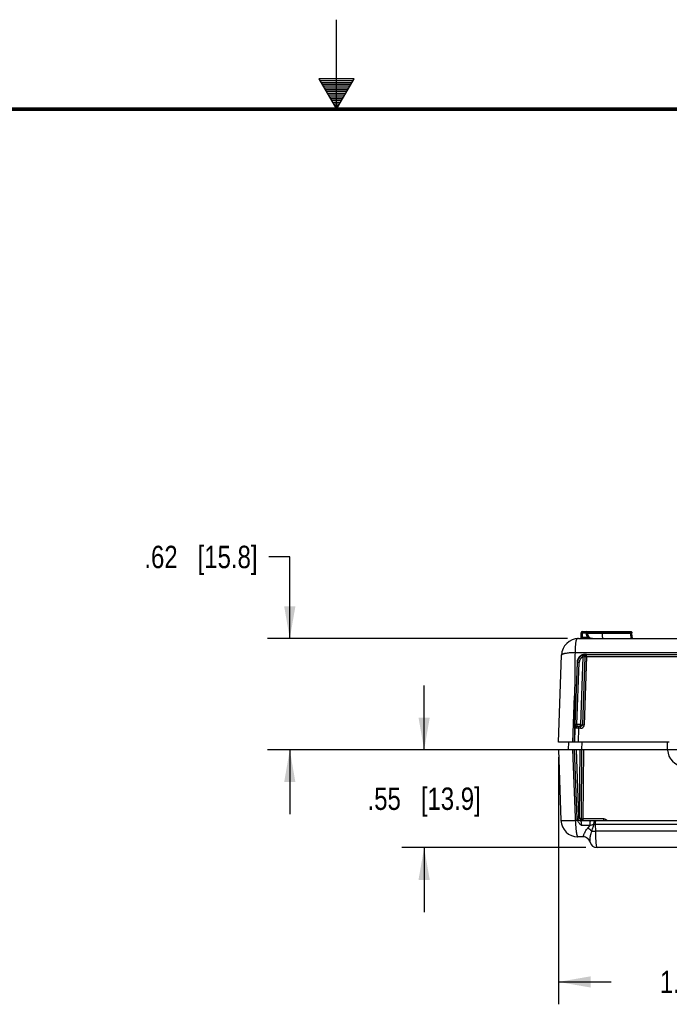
# Model space of a CAD drawing. Header units: inches. Extents: x 0 to 34, y 0 to 22.
# Tile 28 of 62: x 15.2 to 18.9, y 16.5 to 22. Entities that reach past the tile are written whole.
import ezdxf

# ---------------------------------------------------------------- set-up
doc = ezdxf.new("R2010")
doc.units = ezdxf.units.IN
doc.header["$LTSCALE"] = 1.87
doc.header["$MEASUREMENT"] = 0
doc.linetypes.add('CENTER', pattern=[0.6, 0.375, -0.075, 0.075, -0.075])
doc.layers.get('0').update_dxf_attribs({"linetype": 'CONTINUOUS'})
doc.layers.add('DEFAULT_1', color=7, linetype='CENTER')
doc.layers.add('DIMENSIONS', color=7, linetype='CONTINUOUS')
doc.styles.get("Standard").update_dxf_attribs({"font": 'txt', "width": 0.8})
doc.dimstyles.new('DIMSTYLE_1', dxfattribs={"dimtxt": 0.125, "dimasz": 0.18, "dimexe": 0.125, "dimexo": 0.0625, "dimgap": 0.0625, "dimtad": 0, "dimtih": 1, "dimtoh": 1, "dimzin": 4, "dimdsep": 46, "dimtxsty": 'STANDARD', "dimblk": '_FILLED', "dimblk1": '_FILLED', "dimblk2": '_FILLED', "dimcen": 0.09, "dimadec": 0, "dimazin": 0, "dimtp": 0.001, "dimtm": 0.001, "dimtfac": 1, "dimtofl": 0, "dimtmove": 0, "dimatfit": 3, "dimldrblk": '_FILLED', "dimfxl": 1, "dimtolj": 1, "dimtzin": 4, "dimarcsym": 0})

# ---------------------------------------------------------------- blocks, each defined once
blk = doc.blocks.new('_FILLED')
at = {"color": 0, "linetype": 'BYBLOCK'}
blk.add_solid([(0, 0), (-1, 0.174), (-1, -0.174)], dxfattribs=at)
blk = doc.blocks.new('*D21')
at = {"layer": 'DIMENSIONS', "color": 2, "linetype": 'CONTINUOUS'}
for p, q in [((17.4894, 17.923), (17.4894, 18.283)), ((18.7022, 17.923), (17.3644, 17.923)), ((18.392, 17.3771), (17.3644, 17.3771)), ((17.4894, 17.3771), (17.4894, 17.0171))]:
    blk.add_line(p, q, dxfattribs=at)
at = {"layer": 'DIMENSIONS', "color": 2, "linetype": 'CONTINUOUS', "xscale": 0.18, "yscale": 0.18, "zscale": 0.18}
for p, rotation in [((17.4894, 17.923), 270), ((17.4894, 17.3771), 90)]:
    blk.add_blockref('_FILLED', p, dxfattribs=dict(at, rotation=rotation))
at = {"layer": 'DIMENSIONS', "color": 2, "linetype": 'CONTINUOUS', "insert": (17.4894, 17.7126), "char_height": 0.125, "width": 1.025, "attachment_point": 2, "line_spacing_factor": 0.9}
blk.add_mtext('.55{\\Ftxt.shx;\\W1.000000;\\H0.125000; }[13.9]', dxfattribs=at)
blk = doc.blocks.new('*D22')
at = {"layer": 'DIMENSIONS', "color": 2, "linetype": 'CONTINUOUS'}
for p, q in [((16.7394, 19), (16.6219, 19)), ((16.7394, 18.5441), (16.7394, 19)), ((18.2889, 18.5441), (16.6144, 18.5441)), ((18.7022, 17.923), (16.6144, 17.923)), ((16.7394, 17.923), (16.7394, 17.563))]:
    blk.add_line(p, q, dxfattribs=at)
at = {"layer": 'DIMENSIONS', "color": 2, "linetype": 'CONTINUOUS', "xscale": 0.18, "yscale": 0.18, "zscale": 0.18}
for p, rotation in [((16.7394, 18.5441), 270), ((16.7394, 17.923), 90)]:
    blk.add_blockref('_FILLED', p, dxfattribs=dict(at, rotation=rotation))
at = {"layer": 'DIMENSIONS', "color": 2, "linetype": 'CONTINUOUS', "insert": (16.5594, 19.0625), "char_height": 0.125, "width": 1.025, "attachment_point": 3, "line_spacing_factor": 0.9}
blk.add_mtext('.62{\\Ftxt.shx;\\W1.000000;\\H0.125000; }[15.8]', dxfattribs=at)
blk = doc.blocks.new('*D23')
at = {"layer": 'DIMENSIONS', "color": 2, "linetype": 'CONTINUOUS'}
for p, q in [((18.2387, 17.8826), (18.2387, 16.5021)), ((20.0787, 17.7483), (20.0787, 16.5021)), ((18.2387, 16.6271), (18.5337, 16.6271)), ((20.0787, 16.6271), (19.7837, 16.6271))]:
    blk.add_line(p, q, dxfattribs=at)
at = {"layer": 'DIMENSIONS', "color": 2, "linetype": 'CONTINUOUS', "xscale": 0.18, "yscale": 0.18, "zscale": 0.18, "rotation": 180}
blk.add_blockref('_FILLED', (18.2387, 16.6271), dxfattribs=at)
at = {"layer": 'DIMENSIONS', "color": 2, "linetype": 'CONTINUOUS', "xscale": 0.18, "yscale": 0.18, "zscale": 0.18}
blk.add_blockref('_FILLED', (20.0787, 16.6271), dxfattribs=at)
at = {"layer": 'DIMENSIONS', "color": 2, "linetype": 'CONTINUOUS', "insert": (19.1587, 16.6896), "char_height": 0.125, "width": 1.125, "attachment_point": 2, "line_spacing_factor": 0.9}
blk.add_mtext('1.84{\\Ftxt.shx;\\W1.000000;\\H0.125000; }[46.7]', dxfattribs=at)

msp = doc.modelspace()

# ---------------------------------------------------------------- linework, layer by layer
at = {"color": 2, "linetype": 'CONTINUOUS'}
for p, q in [((17, 21.5), (17, 22)), ((16.902, 21.6697), (17, 21.5)), ((17.098, 21.6697), (16.902, 21.6697)), ((17, 21.5), (17.098, 21.6697)), ((16.9076, 21.66), (17.0924, 21.66)), ((16.9134, 21.65), (17.0866, 21.65)), ((16.9192, 21.64), (17.0808, 21.64)), ((16.925, 21.63), (17.0751, 21.63)), ((16.9307, 21.62), (17.0693, 21.62)), ((16.9365, 21.61), (17.0635, 21.61)), ((16.9423, 21.6), (17.0578, 21.6)), ((16.9481, 21.59), (17.052, 21.59)), ((16.9538, 21.58), (17.0462, 21.58)), ((16.9596, 21.57), (17.0404, 21.57)), ((16.9654, 21.56), (17.0347, 21.56)), ((16.9712, 21.55), (17.0289, 21.55)), ((16.9769, 21.54), (17.0231, 21.54)), ((16.9827, 21.53), (17.0173, 21.53)), ((16.9885, 21.52), (17.0116, 21.52)), ((16.9942, 21.51), (17.0058, 21.51))]:
    msp.add_line(p, q, dxfattribs=at)
at = {"color": 7, "linetype": 'CONTINUOUS'}
for p, q in [((18.3733, 18.5841), (18.3733, 18.5772)), ((18.3733, 18.5841), (18.6421, 18.5841)), ((18.3932, 18.5841), (18.3932, 18.5772)), ((18.3514, 18.5441), (21.8061, 18.5441)), ((18.3659, 18.551), (18.3663, 18.5772)), ((18.3729, 18.551), (18.3659, 18.551)), ((18.3664, 18.5772), (18.3663, 18.5772)), ((18.3733, 18.5772), (18.3664, 18.5772)), ((18.3729, 18.551), (18.3733, 18.5772)), ((18.3729, 18.551), (18.3729, 18.5442)), ((18.4014, 18.551), (18.3729, 18.551)), ((18.3733, 18.5772), (18.3932, 18.5772)), ((18.3932, 18.5736), (18.3932, 18.5772)), ((18.3932, 18.5736), (18.4001, 18.5736)), ((18.4002, 18.5772), (18.3944, 18.5772)), ((18.4001, 18.5736), (18.4002, 18.5736)), ((18.4002, 18.5736), (18.4002, 18.5772)), ((18.4002, 18.5736), (18.6432, 18.5736)), ((18.4014, 18.551), (18.4014, 18.5441)), ((18.4019, 18.5772), (18.6432, 18.5772)), ((18.4843, 18.5736), (18.4842, 18.5772)), ((18.6432, 18.5736), (18.6432, 18.5772)), ((18.6432, 18.5736), (18.6492, 18.5736)), ((18.6448, 18.5538), (18.6442, 18.5587)), ((18.6491, 18.5772), (18.6444, 18.5772)), ((18.6492, 18.5722), (18.6491, 18.5772)), ((18.6508, 18.5512), (18.6505, 18.5533)), ((18.651, 18.55), (18.6508, 18.5512)), ((18.2394, 17.9651), (18.2565, 18.4524)), ((18.3317, 18.4669), (19.8689, 18.4669)), ((18.3762, 18.4415), (18.3631, 18.0639)), ((18.3724, 18.4507), (18.3749, 18.4514)), ((18.3763, 18.4415), (18.3724, 18.4507)), ((18.3862, 18.4412), (18.3731, 18.0636)), ((18.3862, 18.4412), (18.3762, 18.4415)), ((18.3964, 18.4446), (18.3831, 18.0632)), ((18.3861, 18.4434), (18.3862, 18.4412)), ((18.3895, 18.4546), (18.3881, 18.456)), ((18.3881, 18.456), (19.8689, 18.456)), ((18.3901, 18.4544), (18.3895, 18.4546)), ((18.3964, 18.4446), (18.3964, 18.4546)), ((18.3964, 18.4546), (19.871, 18.4546)), ((18.3964, 18.4446), (19.8712, 18.4446)), ((18.3431, 18.4126), (18.3272, 17.9651)), ((18.3327, 18.0643), (18.3448, 18.4108)), ((18.3427, 18.0639), (18.3548, 18.4105)), ((18.3448, 18.4108), (18.3431, 18.4126)), ((18.3548, 18.4105), (18.3448, 18.4108)), ((18.3204, 17.9651), (18.3295, 18.224)), ((18.3295, 18.224), (18.3289, 18.0131)), ((18.3315, 18.0431), (18.3288, 17.9651)), ((18.3327, 18.0643), (18.3327, 18.0642)), ((18.3427, 18.0639), (18.3327, 18.0643)), ((18.3427, 18.0639), (18.3427, 18.0539)), ((18.3631, 18.0639), (18.3427, 18.0639)), ((18.3427, 18.0539), (18.3427, 18.0539)), ((18.3631, 18.0539), (18.3427, 18.0539)), ((18.3515, 18.0439), (18.3488, 17.9651)), ((18.3515, 18.0439), (18.3515, 18.0539)), ((18.3631, 18.0439), (18.3515, 18.0439)), ((18.3631, 18.0439), (18.3631, 18.0639)), ((18.3631, 18.0639), (18.3831, 18.0632)), ((18.858, 17.9651), (18.2394, 17.9651)), ((18.2394, 17.9251), (18.2533, 17.5288)), ((18.2394, 17.9251), (18.8487, 17.9251)), ((18.2951, 17.9651), (18.2937, 17.9251)), ((18.3337, 17.5461), (18.3204, 17.9251)), ((18.3429, 17.54), (18.3294, 17.9251)), ((18.3527, 17.5467), (18.3394, 17.9251)), ((18.3586, 17.9251), (18.3552, 17.5403)), ((18.3686, 17.9251), (18.3652, 17.5403)), ((18.3701, 17.9651), (18.3687, 17.9251)), ((18.3786, 17.9251), (18.3752, 17.537)), ((18.8488, 17.9215), (18.848, 17.9651)), ((18.3339, 17.5397), (18.3337, 17.5461)), ((18.3343, 17.5288), (18.3339, 17.5397)), ((18.3527, 17.5467), (18.3428, 17.5464)), ((18.3515, 17.537), (18.354, 17.5392)), ((18.3652, 17.5403), (18.3552, 17.5403)), ((18.3454, 17.5288), (18.3343, 17.5288)), ((18.3637, 17.5272), (18.3627, 17.5271)), ((21.7948, 17.5271), (18.3627, 17.5271)), ((18.4163, 17.5004), (18.3672, 17.5004)), ((18.3752, 17.537), (18.3752, 17.5271)), ((18.4905, 17.537), (18.3752, 17.537)), ((18.4026, 17.4859), (18.4163, 17.5004)), ((18.4372, 17.5063), (18.4163, 17.5004)), ((18.4471, 17.4688), (18.4458, 17.5064)), ((21.7117, 17.5064), (18.4458, 17.5064)), ((18.4481, 17.5268), (18.4486, 17.5271)), ((18.4905, 17.537), (18.4905, 17.5271)), ((18.377, 17.4371), (18.3482, 17.4371)), ((18.377, 17.4371), (18.3773, 17.4373)), ((18.4251, 17.4683), (18.4471, 17.4688)), ((21.7104, 17.4688), (18.4471, 17.4688)), ((21.703, 17.3771), (18.4545, 17.3771))]:
    msp.add_line(p, q, dxfattribs=at)
at = {"color": 7, "linetype": 'CONTINUOUS', "const_width": 0.02}
msp.add_lwpolyline([(33.5, 21.5), (0.5, 21.5)], dxfattribs=at)
at = {"color": 7, "linetype": 'CONTINUOUS'}
for points in [[(18.6496, 18.5633), (18.6495, 18.5662), (18.6493, 18.5692), (18.6492, 18.5722)], [(18.65, 18.558), (18.6498, 18.5606), (18.6496, 18.5633)], [(18.6505, 18.5533), (18.6503, 18.5555), (18.65, 18.558)]]:
    msp.add_lwpolyline(points, dxfattribs=at)
for centre, radius, start, end in [((18.3733, 18.5771), 0.007, 90, 179), ((18.3932, 18.5771), 0.007, 1, 90), ((18.3514, 18.4491), 0.095, 90, 178), ((18.3589, 18.5511), 0.007, 319.4444, 359), ((18.4, 18.1876), 0.3897, 90.8208, 90.9995), ((18.4302, 18.5742), 0.037, 181.0004, 213.8984), ((18.4303, 18.5742), 0.0371, 213.9002, 216.4043), ((18.4302, 18.5741), 0.03, 181, 252.2534), ((18.4302, 18.5742), 0.037, 216.4039, 218.9183), ((18.3082, 18.285), 0.2819, 70.4347, 70.6757), ((18.443, 18.5771), 0.0413, 0.1651, 1.8299), ((18.5973, 18.5771), 0.0459, 0.1486, 1.6476), ((18.6507, 18.1492), 0.4281, 90.8491, 91.0113), ((18.8462, 18.5784), 0.203, 181.3644, 182.2374), ((18.7214, 18.5657), 0.0775, 188.8848, 189.7198), ((18.6579, 18.5511), 0.007, 188.7043, 269.8842), ((18.3898, 18.4093), 0.045, 112.7856, 178.0008), ((18.3898, 18.4093), 0.035, 112.7938, 177.9952), ((18.3759, 18.4414), 0.0104, 10.8215, 29.3935), ((18.3962, 17.3873), 1.0673, 89.9925, 90.3621), ((18.4051, 18.1878), 0.257, 92.2162, 92.722), ((18.4064, 18.1564), 0.2884, 91.9989, 92.2335), ((18.3427, 18.0639), 0.01, 178.0398, 269.9602), ((18.3427, 18.0639), 0.01, 178.0398, 269.9593), ((18.3531, 16.0444), 2.0095, 90.0206, 90.2971), ((18.3631, 18.064), 0.0201, 270.0307, 283.5498), ((18.3631, 18.0639), 0.02, 283.5742, 288.068), ((18.3631, 18.0639), 0.02, 288.0643, 358), ((18.9387, 17.9231), 0.09, 181, 270), ((18.3627, 17.5471), 0.02, 201.3974, 270), ((18.3552, 17.5404), 0.01, 221.9043, 359.5), ((18.3627, 17.547), 0.01, 205.5087, 221.8649), ((18.579, 17.2914), 0.3347, 131.9602, 132.246), ((18.3482, 17.5321), 0.095, 182, 270), ((18.3665, 18.5191), 0.9821, 270.1412, 270.5067), ((18.4065, 20.0691), 2.563, 270.6868, 270.8785), ((18.4905, 17.5091), 0.0279, 79.4095, 89.9509), ((18.4902, 17.5076), 0.0294, 69.0525, 79.3978), ((18.4861, 17.5003), 0.0379, 49.7916, 54.2821), ((18.4838, 17.4977), 0.0413, 45.4293, 49.79), ((18.377, 17.3971), 0.04, 14.4775, 89.9998), ((18.4545, 17.4171), 0.04, 194.2679, 270.0002)]:
    msp.add_arc(centre, radius, start, end, dxfattribs=at)
msp.add_ellipse((18.3881, 18.411), major_axis=(0.0438, 0.0102), ratio=0.999333, start_param=1.342447, end_param=2.878043, dxfattribs=at)
for points, knots in [([(18.4831, 18.5841), (18.4832, 18.5841), (18.4834, 18.584), (18.4835, 18.5836), (18.4837, 18.5831), (18.4838, 18.5824), (18.484, 18.5816), (18.4841, 18.5802), (18.4842, 18.5792), (18.4842, 18.5784)], [0, 0, 0, 0, 0.037537, 0.09888, 0.189018, 0.307741, 0.452251, 0.618961, 1, 1, 1, 1]), ([(18.6421, 18.5841), (18.6432, 18.5841), (18.6448, 18.5837), (18.6467, 18.5825), (18.6474, 18.5817), (18.6477, 18.5813)], [0, 0, 0, 0, 0.497926, 0.749354, 1, 1, 1, 1]), ([(18.6421, 18.5841), (18.6422, 18.5841), (18.6423, 18.584), (18.6424, 18.5838), (18.6425, 18.5836), (18.6427, 18.5831), (18.6429, 18.5821), (18.6431, 18.5805), (18.6431, 18.5792), (18.6432, 18.5784)], [0, 0, 0, 0, 0.034902, 0.061434, 0.095174, 0.184936, 0.303854, 0.616518, 1, 1, 1, 1]), ([(18.3426, 18.5423), (18.3414, 18.5413), (18.3399, 18.5392), (18.3385, 18.5358), (18.3375, 18.5326), (18.3366, 18.529), (18.3355, 18.5233), (18.3344, 18.5152), (18.3336, 18.5065), (18.3331, 18.4989), (18.3327, 18.4928), (18.3324, 18.4865), (18.3321, 18.4801), (18.3318, 18.4735), (18.3316, 18.4691), (18.3316, 18.4669)], [0, 0, 0, 0, 0.061393, 0.098776, 0.141544, 0.189841, 0.243582, 0.366412, 0.507335, 0.583482, 0.662754, 0.744598, 0.82848, 0.913845, 1, 1, 1, 1]), ([(18.349, 18.5441), (18.3483, 18.544), (18.3472, 18.544), (18.3459, 18.5438), (18.3449, 18.5435), (18.3438, 18.5431), (18.343, 18.5426), (18.3426, 18.5423)], [0, 0, 0, 0, 0.333878, 0.470378, 0.588512, 0.801412, 1, 1, 1, 1]), ([(18.4302, 18.5441), (18.4279, 18.5441), (18.4232, 18.5444), (18.4138, 18.5464), (18.4071, 18.549), (18.4026, 18.5506)], [0, 0, 0, 0, 0.246791, 0.494627, 1, 1, 1, 1]), ([(18.4857, 18.5527), (18.4855, 18.5542), (18.4851, 18.5574), (18.4844, 18.5643), (18.4843, 18.5698), (18.4843, 18.5736)], [0, 0, 0, 0, 0.214822, 0.459223, 1, 1, 1, 1]), ([(18.4892, 18.5441), (18.489, 18.5441), (18.4886, 18.5442), (18.4882, 18.5447), (18.4877, 18.5454), (18.4873, 18.5464), (18.4868, 18.5476), (18.4863, 18.5497), (18.4859, 18.5515), (18.4857, 18.5527)], [0, 0, 0, 0, 0.051601, 0.117588, 0.204896, 0.31615, 0.45212, 0.612212, 1, 1, 1, 1]), ([(18.6442, 18.5587), (18.6441, 18.5597), (18.6437, 18.5636), (18.6435, 18.5675), (18.6433, 18.5705)], [0, 0, 0, 0, 0.235795, 1, 1, 1, 1]), ([(18.6483, 18.5441), (18.6479, 18.5441), (18.6474, 18.5446), (18.6469, 18.5454), (18.6465, 18.5464), (18.6461, 18.5476), (18.6456, 18.5497), (18.6452, 18.5514), (18.645, 18.5526)], [0, 0, 0, 0, 0.108849, 0.195536, 0.307286, 0.444411, 0.606366, 1, 1, 1, 1]), ([(18.6477, 18.5813), (18.6482, 18.5807), (18.6489, 18.5794), (18.6491, 18.578), (18.6491, 18.5772)], [0, 0, 0, 0, 0.499564, 1, 1, 1, 1]), ([(18.651, 18.55), (18.6511, 18.5494), (18.651, 18.548), (18.6504, 18.5463), (18.6497, 18.545), (18.6491, 18.5443), (18.6487, 18.5442)], [0, 0, 0, 0, 0.310141, 0.595953, 0.830221, 1, 1, 1, 1]), ([(18.2565, 18.4524), (18.2565, 18.4529), (18.2568, 18.4541), (18.258, 18.4555), (18.2598, 18.4568), (18.2622, 18.4581), (18.2652, 18.4593), (18.2688, 18.4605), (18.273, 18.4616), (18.2798, 18.463), (18.2894, 18.4645), (18.3022, 18.4658), (18.3165, 18.4666), (18.3265, 18.4667), (18.3317, 18.4668)], [0, 0, 0, 0, 0.020598, 0.042869, 0.070233, 0.104453, 0.1459, 0.194457, 0.24994, 0.312111, 0.455212, 0.620562, 0.803932, 1, 1, 1, 1]), ([(18.3317, 18.4669), (18.3314, 18.4466), (18.3308, 18.4062), (18.3302, 18.3454), (18.3297, 18.2847), (18.3295, 18.2442), (18.3295, 18.224)], [0, 0, 0, 0, 0.25, 0.5, 0.75, 1, 1, 1, 1]), ([(18.3724, 18.4507), (18.3724, 18.4508), (18.3724, 18.4508), (18.3725, 18.4508), (18.3726, 18.4509), (18.3728, 18.451), (18.373, 18.4511), (18.3734, 18.4513), (18.3739, 18.4515), (18.3747, 18.4519), (18.3756, 18.4522), (18.3767, 18.4525), (18.3782, 18.453), (18.3804, 18.4536), (18.3832, 18.4541), (18.3863, 18.4545), (18.3884, 18.4546), (18.3895, 18.4546)], [0, 0, 0, 0, 0.002527, 0.00786, 0.016017, 0.026936, 0.040511, 0.056621, 0.095945, 0.14381, 0.199127, 0.26092, 0.328334, 0.477171, 0.640974, 0.816223, 1, 1, 1, 1]), ([(18.3749, 18.4514), (18.3759, 18.4516), (18.3779, 18.4515), (18.3807, 18.4506), (18.3832, 18.4489), (18.3844, 18.4474), (18.3849, 18.4465)], [0, 0, 0, 0, 0.250905, 0.500873, 0.7501, 1, 1, 1, 1]), ([(18.3862, 18.4412), (18.3862, 18.4412), (18.3863, 18.4413), (18.3864, 18.4414), (18.3866, 18.4416), (18.3868, 18.4418), (18.387, 18.442), (18.3875, 18.4424), (18.3881, 18.4429), (18.3891, 18.4434), (18.3902, 18.4439), (18.3915, 18.4443), (18.3924, 18.4444), (18.3929, 18.4445)], [0, 0, 0, 0, 0.009889, 0.030161, 0.06032, 0.09944, 0.146524, 0.200583, 0.326358, 0.471669, 0.633449, 0.810002, 1, 1, 1, 1]), ([(18.3925, 18.4495), (18.3923, 18.4501), (18.3921, 18.4512), (18.3915, 18.4526), (18.3909, 18.4537), (18.3904, 18.4542), (18.3901, 18.4544)], [0, 0, 0, 0, 0.325523, 0.603811, 0.82812, 1, 1, 1, 1]), ([(18.3929, 18.4445), (18.3929, 18.4453), (18.3928, 18.447), (18.3926, 18.4487), (18.3925, 18.4495)], [0, 0, 0, 0, 0.512583, 1, 1, 1, 1]), ([(18.3327, 18.0642), (18.3327, 18.0642), (18.3327, 18.0642), (18.3327, 18.0641), (18.3326, 18.0639), (18.3326, 18.0637), (18.3326, 18.0634), (18.3325, 18.0629), (18.3325, 18.0622), (18.3324, 18.0612), (18.3323, 18.06), (18.3322, 18.0587), (18.3321, 18.0567), (18.332, 18.054), (18.3318, 18.0505), (18.3316, 18.0468), (18.3315, 18.0443), (18.3315, 18.0431)], [0, 0, 0, 0, 0.002588, 0.00791, 0.015945, 0.026622, 0.039859, 0.055575, 0.094095, 0.141442, 0.196742, 0.259102, 0.327631, 0.479751, 0.646483, 0.821585, 1, 1, 1, 1]), ([(18.3427, 18.0539), (18.3425, 18.0539), (18.342, 18.0537), (18.3413, 18.0533), (18.3405, 18.0527), (18.3393, 18.0518), (18.3378, 18.0505), (18.3354, 18.0486), (18.3332, 18.0466), (18.3318, 18.0445), (18.3315, 18.0435), (18.3315, 18.0431)], [0, 0, 0, 0, 0.040261, 0.091724, 0.153509, 0.22321, 0.375443, 0.528485, 0.803087, 0.91374, 1, 1, 1, 1]), ([(18.3515, 18.0439), (18.3502, 18.0439), (18.3477, 18.0438), (18.344, 18.0437), (18.3406, 18.0436), (18.338, 18.0435), (18.3362, 18.0435), (18.335, 18.0434), (18.334, 18.0433), (18.3332, 18.0433), (18.3325, 18.0432), (18.332, 18.0432), (18.3318, 18.0431), (18.3316, 18.0431), (18.3315, 18.0431), (18.3315, 18.0431), (18.3315, 18.0431)], [0, 0, 0, 0, 0.192643, 0.378048, 0.549212, 0.699794, 0.765571, 0.824167, 0.875033, 0.917692, 0.951752, 0.976906, 0.986077, 0.992959, 0.997563, 1, 1, 1, 1]), ([(18.3672, 18.0548), (18.3669, 18.0547), (18.3656, 18.0542), (18.3641, 18.0539), (18.3631, 18.0539)], [0, 0, 0, 0, 0.251689, 1, 1, 1, 1]), ([(18.3731, 18.0636), (18.373, 18.0627), (18.3727, 18.0608), (18.3715, 18.0583), (18.3696, 18.0562), (18.368, 18.0552), (18.3672, 18.0548)], [0, 0, 0, 0, 0.249204, 0.499767, 0.749777, 1, 1, 1, 1]), ([(18.3454, 17.5288), (18.3447, 17.5306), (18.3435, 17.5342), (18.343, 17.5381), (18.3429, 17.54)], [0, 0, 0, 0, 0.499988, 1, 1, 1, 1]), ([(18.3689, 17.537), (18.3686, 17.537), (18.368, 17.5371), (18.3673, 17.5375), (18.3667, 17.538), (18.3662, 17.5386), (18.3658, 17.5391), (18.3656, 17.5395), (18.3655, 17.5397), (18.3654, 17.54), (18.3653, 17.5401), (18.3652, 17.5403), (18.3652, 17.5403), (18.3652, 17.5403)], [0, 0, 0, 0, 0.170347, 0.330213, 0.483204, 0.628908, 0.763881, 0.825289, 0.880862, 0.928661, 0.966239, 0.990812, 1, 1, 1, 1]), ([(18.2533, 17.5288), (18.2533, 17.5287), (18.2534, 17.5286), (18.2537, 17.5285), (18.2542, 17.5284), (18.2552, 17.5283), (18.2569, 17.5281), (18.2595, 17.528), (18.2628, 17.5279), (18.2667, 17.5278), (18.2713, 17.5277), (18.2766, 17.5277), (18.2823, 17.5277), (18.291, 17.5278), (18.303, 17.528), (18.3182, 17.5283), (18.3288, 17.5286), (18.3343, 17.5288)], [0, 0, 0, 0, 0.001947, 0.005758, 0.011741, 0.01995, 0.043074, 0.075078, 0.115715, 0.164657, 0.221566, 0.285985, 0.357371, 0.435173, 0.607607, 0.798059, 1, 1, 1, 1]), ([(18.3343, 17.5288), (18.3343, 17.5228), (18.3346, 17.511), (18.3354, 17.4939), (18.3365, 17.4805), (18.3376, 17.4706), (18.3385, 17.464), (18.3395, 17.458), (18.3405, 17.4526), (18.3417, 17.448), (18.3429, 17.4442), (18.3441, 17.4412), (18.3452, 17.4392), (18.3462, 17.4381), (18.3468, 17.4375), (18.3475, 17.4372), (18.348, 17.4371), (18.3482, 17.4371)], [0, 0, 0, 0, 0.190832, 0.373895, 0.542072, 0.618763, 0.68964, 0.754111, 0.811604, 0.861672, 0.904036, 0.938524, 0.965236, 0.975899, 0.984994, 0.992853, 1, 1, 1, 1]), ([(18.3672, 17.5004), (18.3652, 17.5026), (18.361, 17.5068), (18.3548, 17.5134), (18.3493, 17.5206), (18.3465, 17.526), (18.3454, 17.5288)], [0, 0, 0, 0, 0.24864, 0.49864, 0.749233, 1, 1, 1, 1]), ([(18.3478, 17.5337), (18.3478, 17.5337), (18.3479, 17.5336), (18.348, 17.5336), (18.3481, 17.5337), (18.3482, 17.5339), (18.3484, 17.5342), (18.3488, 17.5347), (18.3493, 17.5352), (18.35, 17.5357), (18.3507, 17.5363), (18.3512, 17.5368), (18.3515, 17.537)], [0, 0, 0, 0, 0.027626, 0.046896, 0.068003, 0.0968, 0.179871, 0.293, 0.433445, 0.599886, 0.789749, 1, 1, 1, 1]), ([(18.3627, 17.5271), (18.3628, 17.5271), (18.3631, 17.5269), (18.3634, 17.5265), (18.3638, 17.5258), (18.3641, 17.5249), (18.3645, 17.5237), (18.3649, 17.5223), (18.3652, 17.5206), (18.3657, 17.5181), (18.3662, 17.5145), (18.3669, 17.5084), (18.3672, 17.5036), (18.3672, 17.5004)], [0, 0, 0, 0, 0.013601, 0.033467, 0.061506, 0.098132, 0.14325, 0.196522, 0.257442, 0.325358, 0.478893, 0.649247, 1, 1, 1, 1]), ([(18.3667, 17.5294), (18.3663, 17.5289), (18.3654, 17.528), (18.3643, 17.5274), (18.3637, 17.5272)], [0, 0, 0, 0, 0.528995, 1, 1, 1, 1]), ([(18.3681, 17.532), (18.368, 17.5318), (18.3676, 17.5309), (18.3671, 17.53), (18.3667, 17.5294)], [0, 0, 0, 0, 0.263402, 1, 1, 1, 1]), ([(18.3689, 17.537), (18.3689, 17.5365), (18.3688, 17.5349), (18.3685, 17.5332), (18.3681, 17.532)], [0, 0, 0, 0, 0.255454, 1, 1, 1, 1]), ([(18.3773, 17.4373), (18.3774, 17.4375), (18.3776, 17.438), (18.378, 17.4391), (18.3785, 17.4405), (18.379, 17.4424), (18.3797, 17.4446), (18.3809, 17.4482), (18.3828, 17.4536), (18.3859, 17.4609), (18.3902, 17.469), (18.3957, 17.4776), (18.4001, 17.4832), (18.4026, 17.4859)], [0, 0, 0, 0, 0.012332, 0.032199, 0.05954, 0.094253, 0.136204, 0.185228, 0.303663, 0.447469, 0.613818, 0.799304, 1, 1, 1, 1]), ([(18.4251, 17.4683), (18.4237, 17.4701), (18.4205, 17.4734), (18.4132, 17.4797), (18.407, 17.4836), (18.4026, 17.4859)], [0, 0, 0, 0, 0.235009, 0.484428, 1, 1, 1, 1]), ([(18.4163, 17.5004), (18.4162, 17.5036), (18.4161, 17.5082), (18.4163, 17.5143), (18.4166, 17.5179), (18.4169, 17.5204), (18.4171, 17.5221), (18.4174, 17.5236), (18.4176, 17.5248), (18.4179, 17.5257), (18.4182, 17.5264), (18.4185, 17.5268), (18.4187, 17.527), (18.4188, 17.5271), (18.419, 17.5271)], [0, 0, 0, 0, 0.345946, 0.515478, 0.669812, 0.738614, 0.800645, 0.855121, 0.901293, 0.938575, 0.966886, 0.977801, 0.986728, 1, 1, 1, 1]), ([(18.4251, 17.4683), (18.4261, 17.4715), (18.428, 17.4778), (18.4319, 17.4904), (18.4351, 17.4999), (18.4372, 17.5063)], [0, 0, 0, 0, 0.246284, 0.495377, 1, 1, 1, 1]), ([(18.4372, 17.5063), (18.4372, 17.5076), (18.4373, 17.5102), (18.4376, 17.5141), (18.4382, 17.5177), (18.4391, 17.5208), (18.4401, 17.5234), (18.4412, 17.5252), (18.4421, 17.5262), (18.4428, 17.5267), (18.4435, 17.527), (18.444, 17.5271), (18.4443, 17.5271)], [0, 0, 0, 0, 0.171661, 0.339901, 0.497498, 0.638669, 0.759864, 0.858788, 0.900167, 0.93676, 0.96953, 1, 1, 1, 1]), ([(18.4458, 17.5064), (18.4458, 17.5087), (18.4459, 17.5122), (18.4461, 17.5166), (18.4464, 17.5195), (18.4467, 17.5221), (18.4471, 17.5241), (18.4475, 17.5255), (18.4478, 17.5263), (18.448, 17.5266), (18.4481, 17.5268)], [0, 0, 0, 0, 0.339704, 0.49894, 0.643196, 0.768455, 0.87123, 0.948632, 0.977529, 1, 1, 1, 1]), ([(18.5082, 17.531), (18.5065, 17.5323), (18.504, 17.5337), (18.5014, 17.5348), (18.5007, 17.5351)], [0, 0, 0, 0, 0.74968, 1, 1, 1, 1]), ([(18.4157, 17.4072), (18.4146, 17.4114), (18.4119, 17.4176), (18.4066, 17.4245), (18.4018, 17.4289), (18.3963, 17.4326), (18.3883, 17.4361), (18.3817, 17.4373), (18.3773, 17.4373)], [0, 0, 0, 0, 0.249174, 0.37453, 0.499687, 0.624889, 0.750375, 1, 1, 1, 1]), ([(18.4157, 17.4072), (18.4157, 17.4073), (18.4157, 17.4075), (18.4156, 17.4078), (18.4156, 17.4083), (18.4156, 17.4092), (18.4156, 17.4106), (18.4156, 17.4127), (18.4157, 17.4153), (18.4158, 17.4184), (18.416, 17.422), (18.4164, 17.4275), (18.4171, 17.4354), (18.4187, 17.4456), (18.4211, 17.4569), (18.4236, 17.4645), (18.4251, 17.4683)], [0, 0, 0, 0, 0.003172, 0.008496, 0.015987, 0.02564, 0.051378, 0.085503, 0.127717, 0.177676, 0.234943, 0.299041, 0.445894, 0.614221, 0.800223, 1, 1, 1, 1]), ([(18.4545, 17.3771), (18.4544, 17.3771), (18.4541, 17.3772), (18.4539, 17.3776), (18.4536, 17.3781), (18.4534, 17.3789), (18.4531, 17.3799), (18.4528, 17.3811), (18.4525, 17.3825), (18.4521, 17.3847), (18.4517, 17.388), (18.4511, 17.3926), (18.4506, 17.3979), (18.4499, 17.4063), (18.4491, 17.4182), (18.4483, 17.4339), (18.4476, 17.451), (18.4473, 17.4628), (18.4471, 17.4688)], [0, 0, 0, 0, 0.003105, 0.007694, 0.01428, 0.023021, 0.033974, 0.04716, 0.062569, 0.080171, 0.121816, 0.171791, 0.229662, 0.294907, 0.44517, 0.617054, 0.804376, 1, 1, 1, 1])]:
    msp.add_open_spline(points, degree=3, knots=knots, dxfattribs=at)
msp.add_open_spline([(18.3536, 17.5427), (18.353, 17.5439), (18.3527, 17.5453), (18.3527, 17.5467)], degree=3, dxfattribs=at)
at = {"layer": 'DEFAULT_1', "color": 7, "linetype": 'CENTER'}
msp.add_line((18.9389, 17.923), (18.7647, 17.923), dxfattribs=at)

# ---------------------------------------------------------------- dimensions: what is measured, and where the dimension line sits
at = {"layer": 'DIMENSIONS', "color": 2, "linetype": 'CONTINUOUS'}
for base, p1, p2, angle, picture, middle in [((16.7394, 18.5441), (18.7647, 17.923), (18.3514, 18.5441), 90, '*D22', (16.0469, 19)), ((17.4894, 17.923), (18.4545, 17.3771), (18.7647, 17.923), 90, '*D21', (17.4894, 17.6501)), ((18.2387, 16.6271), (20.0787, 17.8108), (18.2387, 17.9451), 180, '*D23', (19.1587, 16.6271))]:
    dim = msp.add_linear_dim(base=base, p1=p1, p2=p2, angle=angle, dimstyle='DIMSTYLE_1', dxfattribs=at)
    dim.commit()
    dim.dimension.update_dxf_attribs({"geometry": picture, "text_midpoint": middle, "dimtype": 160})

doc.saveas('drawing.dxf')
